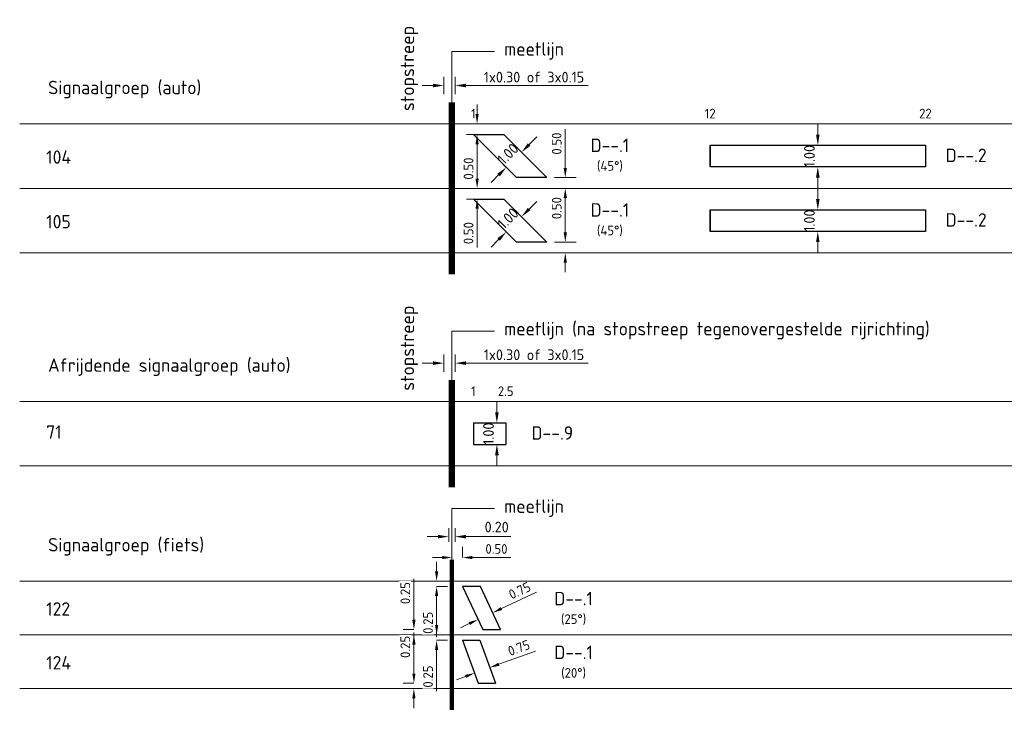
# Model space of a CAD drawing. Header units: metres. Extents: x 187485 to 190091, y 333584 to 335017.
# Tile 17 of 21: x 189926 to 189972, y 333945 to 333978. Entities that reach past the tile are written whole.
import ezdxf

# ---------------------------------------------------------------- set-up
doc = ezdxf.new("R2010")
doc.units = ezdxf.units.M
doc.layers.get('Defpoints').update_dxf_attribs({"color": 151})
for name, color, linetype, lineweight in [('N-WE-VW-M', 7, 'Continuous', 18), ('N-WE-VW-VRI-DETECTIETABEL-G', 7, 'Continuous', 18), ('N-WE-VW-VRI_DETECTIELUS-G', 3, 'Continuous', 30), ('X-XX-AL-AANPIJLING-T25', 7, 'Continuous', 18), ('X-XX-AL-T18', 7, 'Continuous', 18), ('X-XX-AL-T25', 7, 'Continuous', 25)]:
    doc.layers.add(name, color=color, linetype=linetype, lineweight=lineweight)
doc.styles.add('NLCS-ISO-M200-T25', font='NLCS-ISO.ttf', dxfattribs={"height": 0.5})
doc.styles.add('NLCS-ISO-M250-T18', font='NLCS-ISO.ttf', dxfattribs={"height": 0.45})
doc.styles.add('NLCS-ISO-M250-T25', font='NLCS-ISO.ttf', dxfattribs={"height": 0.625})
doc.dimstyles.new('NLCS-M200-T25-PIJL_L2_H1', dxfattribs={"dimscale": 0.2, "dimtxt": 2.5, "dimasz": 2.5, "dimexe": 2, "dimexo": 2, "dimgap": 0.7, "dimtad": 1, "dimzin": 0, "dimdsep": 46, "dimtxsty": 'NLCS-ISO-M200-T25', "dimcen": 0, "dimdle": 2, "dimclrd": 256, "dimclre": 256, "dimclrt": 256, "dimadec": 1, "dimazin": 0, "dimtfac": 1, "dimtdec": 3, "dimtofl": 0, "dimtmove": 0, "dimatfit": 3, "dimfxl": 2, "dimfxlon": 1, "dimtfillclr": 256, "dimtolj": 1, "dimtzin": 0, "dimlwd": -1, "dimlwe": -1, "dimarcsym": 0})
doc.dimstyles.new('NLCS-M250-T18-PIJL_L2_H1', dxfattribs={"dimscale": 0.25, "dimtxt": 2.5, "dimasz": 1.8, "dimexe": 2, "dimexo": 2, "dimgap": 0.7, "dimtad": 1, "dimzin": 0, "dimdsep": 46, "dimtxsty": 'NLCS-ISO-M250-T18', "dimcen": 0, "dimdle": 2, "dimclrd": 256, "dimclre": 256, "dimclrt": 256, "dimadec": 1, "dimazin": 0, "dimtfac": 1, "dimtdec": 3, "dimtofl": 0, "dimtmove": 0, "dimatfit": 3, "dimfxl": 2, "dimfxlon": 1, "dimtfillclr": 256, "dimtolj": 1, "dimtzin": 0, "dimlwd": -1, "dimlwe": -1, "dimarcsym": 0})

# ---------------------------------------------------------------- blocks, each defined once
blk = doc.blocks.new('*D66')
at = {"layer": 'Defpoints', "color": 0, "transparency": 16777216}
for p in [(189946.501, 333952.53), (189946.001, 333952.187), (189946.501, 333952.187)]:
    blk.add_point(p, dxfattribs=at)
at = {"layer": 'N-WE-VW-M', "transparency": 16777216}
for p, q in [((189946.001, 333952.53), (189946.001, 333953.03)), ((189946.501, 333952.53), (189946.501, 333953.03)), ((189945.551, 333952.53), (189945.101, 333952.53)), ((189946.951, 333952.53), (189948.741, 333952.53))]:
    blk.add_line(p, q, dxfattribs=at)
for points in [[(189945.551, 333952.605), (189945.551, 333952.455), (189946.001, 333952.53)], [(189946.951, 333952.605), (189946.951, 333952.455), (189946.501, 333952.53)]]:
    blk.add_solid(points, dxfattribs=at)
at = {"layer": 'N-WE-VW-M', "transparency": 16777216, "insert": (189948.071, 333952.93), "char_height": 0.45, "attachment_point": 5, "style": 'NLCS-ISO-M250-T18'}
blk.add_mtext('\\A1;0.50', dxfattribs=at)
blk = doc.blocks.new('*D60')
at = {"layer": 'Defpoints', "color": 0, "transparency": 16777216}
for p in [(189944.236, 333949.187), (189944.291, 333949.187), (189944.291, 333948.937)]:
    blk.add_point(p, dxfattribs=at)
at = {"layer": 'N-WE-VW-M', "transparency": 16777216}
for p, q in [((189944.236, 333949.637), (189944.236, 333951.547)), ((189944.236, 333949.187), (189943.736, 333949.187)), ((189944.236, 333948.937), (189943.736, 333948.937)), ((189944.236, 333948.487), (189944.236, 333948.037))]:
    blk.add_line(p, q, dxfattribs=at)
for points in [[(189944.161, 333949.637), (189944.311, 333949.637), (189944.236, 333949.187)], [(189944.161, 333948.487), (189944.311, 333948.487), (189944.236, 333948.937)]]:
    blk.add_solid(points, dxfattribs=at)
at = {"layer": 'N-WE-VW-M', "transparency": 16777216, "insert": (189943.836, 333950.877), "char_height": 0.45, "attachment_point": 5, "rotation": 90, "style": 'NLCS-ISO-M250-T18', "bg_fill": 3, "box_fill_scale": 1.1, "bg_fill_color": 256, "bg_fill_true_color": 13158600, "bg_fill_transparency": 0}
blk.add_mtext('\\A1;0.25', dxfattribs=at)
blk = doc.blocks.new('*D61')
at = {"layer": 'Defpoints', "color": 0, "transparency": 16777216}
for p in [(189945.291, 333951.437), (189945.291, 333951.437), (189945.291, 333951.187)]:
    blk.add_point(p, dxfattribs=at)
at = {"layer": 'N-WE-VW-M', "transparency": 16777216}
for p, q in [((189945.291, 333951.887), (189945.291, 333952.337)), ((189945.291, 333951.437), (189945.791, 333951.437)), ((189945.291, 333951.187), (189945.791, 333951.187)), ((189945.291, 333950.737), (189945.291, 333948.827))]:
    blk.add_line(p, q, dxfattribs=at)
for points in [[(189945.216, 333951.887), (189945.366, 333951.887), (189945.291, 333951.437)], [(189945.216, 333950.737), (189945.366, 333950.737), (189945.291, 333951.187)]]:
    blk.add_solid(points, dxfattribs=at)
at = {"layer": 'N-WE-VW-M', "transparency": 16777216, "insert": (189944.891, 333949.497), "char_height": 0.45, "attachment_point": 5, "rotation": 90, "style": 'NLCS-ISO-M250-T18', "bg_fill": 3, "box_fill_scale": 1.1, "bg_fill_color": 256, "bg_fill_true_color": 13158600, "bg_fill_transparency": 0}
blk.add_mtext('\\A1;0.25', dxfattribs=at)
blk = doc.blocks.new('*D62')
at = {"layer": 'Defpoints', "color": 0, "transparency": 16777216}
for p in [(189946.151, 333961.564), (189945.626, 333960.688), (189946.151, 333960.688)]:
    blk.add_point(p, dxfattribs=at)
at = {"layer": 'N-WE-VW-M', "transparency": 16777216}
for p, q in [((189945.626, 333961.164), (189945.626, 333961.964)), ((189946.151, 333961.164), (189946.151, 333961.964)), ((189945.126, 333961.564), (189944.626, 333961.564)), ((189946.651, 333961.564), (189952.331, 333961.564))]:
    blk.add_line(p, q, dxfattribs=at)
for points in [[(189945.126, 333961.648), (189945.126, 333961.481), (189945.626, 333961.564)], [(189946.651, 333961.648), (189946.651, 333961.481), (189946.151, 333961.564)]]:
    blk.add_solid(points, dxfattribs=at)
at = {"layer": 'N-WE-VW-M', "transparency": 16777216, "insert": (189949.816, 333961.955), "char_height": 0.5, "attachment_point": 5, "style": 'NLCS-ISO-M200-T25'}
blk.add_mtext('\\A1;1x0.30 of 3x0.15', dxfattribs=at)
blk = doc.blocks.new('*D65')
at = {"layer": 'Defpoints', "color": 0, "transparency": 16777216}
for p in [(189946.151, 333974.466), (189945.626, 333973.59), (189946.151, 333973.59)]:
    blk.add_point(p, dxfattribs=at)
at = {"layer": 'N-WE-VW-M', "transparency": 16777216}
for p, q in [((189945.626, 333974.066), (189945.626, 333974.866)), ((189946.151, 333974.066), (189946.151, 333974.866)), ((189945.126, 333974.466), (189944.626, 333974.466)), ((189946.651, 333974.466), (189952.331, 333974.466))]:
    blk.add_line(p, q, dxfattribs=at)
for points in [[(189945.126, 333974.55), (189945.126, 333974.383), (189945.626, 333974.466)], [(189946.651, 333974.55), (189946.651, 333974.383), (189946.151, 333974.466)]]:
    blk.add_solid(points, dxfattribs=at)
at = {"layer": 'N-WE-VW-M', "transparency": 16777216, "insert": (189949.816, 333974.857), "char_height": 0.5, "attachment_point": 5, "style": 'NLCS-ISO-M200-T25'}
blk.add_mtext('\\A1;1x0.30 of 3x0.15', dxfattribs=at)
blk = doc.blocks.new('*D70')
at = {"layer": 'Defpoints', "color": 0, "transparency": 16777216}
for p in [(189963.001, 333968.688), (189963.018, 333968.688), (189963.018, 333967.688)]:
    blk.add_point(p, dxfattribs=at)
at = {"layer": 'N-WE-VW-M', "transparency": 16777216}
for p, q in [((189963.001, 333969.188), (189963.001, 333969.688)), ((189963.001, 333968.688), (189962.601, 333968.688)), ((189963.001, 333967.688), (189962.601, 333967.688)), ((189963.001, 333967.188), (189963.001, 333966.688))]:
    blk.add_line(p, q, dxfattribs=at)
for points in [[(189962.918, 333969.188), (189963.084, 333969.188), (189963.001, 333968.688)], [(189962.918, 333967.188), (189963.084, 333967.188), (189963.001, 333967.688)]]:
    blk.add_solid(points, dxfattribs=at)
at = {"layer": 'N-WE-VW-M', "transparency": 16777216, "insert": (189962.611, 333968.188), "char_height": 0.5, "attachment_point": 5, "rotation": 90, "style": 'NLCS-ISO-M200-T25'}
blk.add_mtext('\\A1;1.00', dxfattribs=at)
blk = doc.blocks.new('*D94')
at = {"layer": 'Defpoints', "color": 0, "transparency": 16777216}
for p in [(189952.423, 333970.188), (189951.269, 333969.688), (189952.423, 333969.688)]:
    blk.add_point(p, dxfattribs=at)
at = {"layer": 'N-WE-VW-M', "transparency": 16777216}
for p, q in [((189951.269, 333970.638), (189951.269, 333972.439)), ((189951.769, 333970.188), (189950.769, 333970.188)), ((189951.769, 333969.688), (189950.769, 333969.688)), ((189951.269, 333969.238), (189951.269, 333968.788))]:
    blk.add_line(p, q, dxfattribs=at)
for points in [[(189951.194, 333970.638), (189951.344, 333970.638), (189951.269, 333970.188)], [(189951.194, 333969.238), (189951.344, 333969.238), (189951.269, 333969.688)]]:
    blk.add_solid(points, dxfattribs=at)
at = {"layer": 'N-WE-VW-M', "transparency": 16777216, "insert": (189950.869, 333971.769), "char_height": 0.45, "attachment_point": 5, "rotation": 90, "style": 'NLCS-ISO-M250-T18'}
blk.add_mtext('\\A1;0.50', dxfattribs=at)
blk = doc.blocks.new('*D98')
at = {"layer": 'Defpoints', "color": 0, "transparency": 16777216}
for p in [(189949.234, 333971.369), (189949.234, 333971.369), (189948.527, 333970.662)]:
    blk.add_point(p, dxfattribs=at)
at = {"layer": 'N-WE-VW-M', "transparency": 16777216}
for p, q in [((189949.588, 333971.723), (189949.941, 333972.076)), ((189949.234, 333971.369), (189948.951, 333971.652)), ((189948.527, 333970.662), (189948.244, 333970.945)), ((189948.173, 333970.309), (189947.82, 333969.955))]:
    blk.add_line(p, q, dxfattribs=at)
for points in [[(189949.529, 333971.782), (189949.646, 333971.664), (189949.234, 333971.369)], [(189948.114, 333970.368), (189948.232, 333970.25), (189948.527, 333970.662)]]:
    blk.add_solid(points, dxfattribs=at)
at = {"layer": 'N-WE-VW-M', "transparency": 16777216, "insert": (189948.605, 333971.291), "char_height": 0.5, "attachment_point": 5, "rotation": 45, "style": 'NLCS-ISO-M200-T25'}
blk.add_mtext('\\A1;1.00', dxfattribs=at)
blk = doc.blocks.new('*D99')
at = {"layer": 'Defpoints', "color": 0, "transparency": 16777216}
for p in [(189963.001, 333971.688), (189963.018, 333971.688), (189963.018, 333970.688)]:
    blk.add_point(p, dxfattribs=at)
at = {"layer": 'N-WE-VW-M', "transparency": 16777216}
for p, q in [((189963.001, 333972.188), (189963.001, 333972.688)), ((189963.001, 333971.688), (189962.601, 333971.688)), ((189963.001, 333970.688), (189962.601, 333970.688)), ((189963.001, 333970.188), (189963.001, 333969.688))]:
    blk.add_line(p, q, dxfattribs=at)
for points in [[(189962.918, 333972.188), (189963.084, 333972.188), (189963.001, 333971.688)], [(189962.918, 333970.188), (189963.084, 333970.188), (189963.001, 333970.688)]]:
    blk.add_solid(points, dxfattribs=at)
at = {"layer": 'N-WE-VW-M', "transparency": 16777216, "insert": (189962.611, 333971.188), "char_height": 0.5, "attachment_point": 5, "rotation": 90, "style": 'NLCS-ISO-M200-T25'}
blk.add_mtext('\\A1;1.00', dxfattribs=at)
blk = doc.blocks.new('*D97')
at = {"layer": 'Defpoints', "color": 0, "transparency": 16777216}
for p in [(189946.018, 333972.688), (189947.172, 333972.688), (189946.018, 333972.188)]:
    blk.add_point(p, dxfattribs=at)
at = {"layer": 'N-WE-VW-M', "transparency": 16777216}
for p, q in [((189947.172, 333973.138), (189947.172, 333973.588)), ((189946.672, 333972.688), (189947.672, 333972.688)), ((189946.672, 333972.188), (189947.672, 333972.188)), ((189947.172, 333971.738), (189947.172, 333969.937))]:
    blk.add_line(p, q, dxfattribs=at)
for points in [[(189947.097, 333973.138), (189947.247, 333973.138), (189947.172, 333972.688)], [(189947.097, 333971.738), (189947.247, 333971.738), (189947.172, 333972.188)]]:
    blk.add_solid(points, dxfattribs=at)
at = {"layer": 'N-WE-VW-M', "transparency": 16777216, "insert": (189946.772, 333970.607), "char_height": 0.45, "attachment_point": 5, "rotation": 90, "style": 'NLCS-ISO-M250-T18'}
blk.add_mtext('\\A1;0.50', dxfattribs=at)
blk = doc.blocks.new('*D102')
at = {"layer": 'Defpoints', "color": 0, "transparency": 16777216}
for p in [(189952.423, 333967.188), (189951.269, 333966.688), (189952.423, 333966.688)]:
    blk.add_point(p, dxfattribs=at)
at = {"layer": 'N-WE-VW-M', "transparency": 16777216}
for p, q in [((189951.269, 333967.638), (189951.269, 333969.439)), ((189951.769, 333967.188), (189950.769, 333967.188)), ((189951.769, 333966.688), (189950.769, 333966.688)), ((189951.269, 333966.238), (189951.269, 333965.788))]:
    blk.add_line(p, q, dxfattribs=at)
for points in [[(189951.194, 333967.638), (189951.344, 333967.638), (189951.269, 333967.188)], [(189951.194, 333966.238), (189951.344, 333966.238), (189951.269, 333966.688)]]:
    blk.add_solid(points, dxfattribs=at)
at = {"layer": 'N-WE-VW-M', "transparency": 16777216, "insert": (189950.869, 333968.769), "char_height": 0.45, "attachment_point": 5, "rotation": 90, "style": 'NLCS-ISO-M250-T18'}
blk.add_mtext('\\A1;0.50', dxfattribs=at)
blk = doc.blocks.new('*D104')
at = {"layer": 'Defpoints', "color": 0, "transparency": 16777216}
for p in [(189949.234, 333968.369), (189949.234, 333968.369), (189948.527, 333967.662)]:
    blk.add_point(p, dxfattribs=at)
at = {"layer": 'N-WE-VW-M', "transparency": 16777216}
for p, q in [((189949.588, 333968.723), (189949.941, 333969.076)), ((189949.234, 333968.369), (189948.951, 333968.652)), ((189948.527, 333967.662), (189948.244, 333967.945)), ((189948.173, 333967.309), (189947.82, 333966.955))]:
    blk.add_line(p, q, dxfattribs=at)
for points in [[(189949.529, 333968.782), (189949.646, 333968.664), (189949.234, 333968.369)], [(189948.114, 333967.368), (189948.232, 333967.25), (189948.527, 333967.662)]]:
    blk.add_solid(points, dxfattribs=at)
at = {"layer": 'N-WE-VW-M', "transparency": 16777216, "insert": (189948.605, 333968.291), "char_height": 0.5, "attachment_point": 5, "rotation": 45, "style": 'NLCS-ISO-M200-T25'}
blk.add_mtext('\\A1;1.00', dxfattribs=at)
blk = doc.blocks.new('*D103')
at = {"layer": 'Defpoints', "color": 0, "transparency": 16777216}
for p in [(189946.018, 333969.688), (189947.172, 333969.688), (189946.018, 333969.188)]:
    blk.add_point(p, dxfattribs=at)
at = {"layer": 'N-WE-VW-M', "transparency": 16777216}
for p, q in [((189947.172, 333970.138), (189947.172, 333970.588)), ((189946.672, 333969.688), (189947.672, 333969.688)), ((189946.672, 333969.188), (189947.672, 333969.188)), ((189947.172, 333968.738), (189947.172, 333966.937))]:
    blk.add_line(p, q, dxfattribs=at)
for points in [[(189947.097, 333970.138), (189947.247, 333970.138), (189947.172, 333969.688)], [(189947.097, 333968.738), (189947.247, 333968.738), (189947.172, 333969.188)]]:
    blk.add_solid(points, dxfattribs=at)
at = {"layer": 'N-WE-VW-M', "transparency": 16777216, "insert": (189946.772, 333967.607), "char_height": 0.45, "attachment_point": 5, "rotation": 90, "style": 'NLCS-ISO-M250-T18'}
blk.add_mtext('\\A1;0.50', dxfattribs=at)
blk = doc.blocks.new('*D107')
at = {"layer": 'Defpoints', "color": 0, "transparency": 16777216}
for p in [(189944.236, 333946.687), (189944.291, 333946.687), (189944.291, 333946.437)]:
    blk.add_point(p, dxfattribs=at)
at = {"layer": 'N-WE-VW-M', "transparency": 16777216}
for p, q in [((189944.236, 333947.137), (189944.236, 333949.047)), ((189944.236, 333946.687), (189943.736, 333946.687)), ((189944.236, 333946.437), (189943.736, 333946.437)), ((189944.236, 333945.987), (189944.236, 333945.537))]:
    blk.add_line(p, q, dxfattribs=at)
for points in [[(189944.161, 333947.137), (189944.311, 333947.137), (189944.236, 333946.687)], [(189944.161, 333945.987), (189944.311, 333945.987), (189944.236, 333946.437)]]:
    blk.add_solid(points, dxfattribs=at)
at = {"layer": 'N-WE-VW-M', "transparency": 16777216, "insert": (189943.836, 333948.377), "char_height": 0.45, "attachment_point": 5, "rotation": 90, "style": 'NLCS-ISO-M250-T18', "bg_fill": 3, "box_fill_scale": 1.1, "bg_fill_color": 256, "bg_fill_true_color": 13158600, "bg_fill_transparency": 0}
blk.add_mtext('\\A1;0.25', dxfattribs=at)
blk = doc.blocks.new('*D108')
at = {"layer": 'Defpoints', "color": 0, "transparency": 16777216}
for p in [(189945.291, 333948.937), (189945.291, 333948.937), (189945.291, 333948.687)]:
    blk.add_point(p, dxfattribs=at)
at = {"layer": 'N-WE-VW-M', "transparency": 16777216}
for p, q in [((189945.291, 333949.387), (189945.291, 333949.837)), ((189945.291, 333948.937), (189945.791, 333948.937)), ((189945.291, 333948.687), (189945.791, 333948.687)), ((189945.291, 333948.237), (189945.291, 333946.327))]:
    blk.add_line(p, q, dxfattribs=at)
for points in [[(189945.216, 333949.387), (189945.366, 333949.387), (189945.291, 333948.937)], [(189945.216, 333948.237), (189945.366, 333948.237), (189945.291, 333948.687)]]:
    blk.add_solid(points, dxfattribs=at)
at = {"layer": 'N-WE-VW-M', "transparency": 16777216, "insert": (189944.891, 333946.997), "char_height": 0.45, "attachment_point": 5, "rotation": 90, "style": 'NLCS-ISO-M250-T18', "bg_fill": 3, "box_fill_scale": 1.1, "bg_fill_color": 256, "bg_fill_true_color": 13158600, "bg_fill_transparency": 0}
blk.add_mtext('\\A1;0.25', dxfattribs=at)
blk = doc.blocks.new('*D111')
at = {"layer": 'Defpoints', "color": 0, "transparency": 16777216}
for p in [(189947.613, 333947.823), (189946.908, 333947.566), (189947.761, 333947.416)]:
    blk.add_point(p, dxfattribs=at)
at = {"layer": 'N-WE-VW-M', "transparency": 16777216}
for p, q in [((189948.184, 333947.57), (189949.879, 333948.186)), ((189947.761, 333947.416), (189947.932, 333946.946)), ((189946.634, 333947.005), (189946.211, 333946.851)), ((189947.057, 333947.159), (189947.228, 333946.689))]:
    blk.add_line(p, q, dxfattribs=at)
for points in [[(189948.159, 333947.64), (189948.21, 333947.499), (189947.761, 333947.416)], [(189946.608, 333947.076), (189946.659, 333946.935), (189947.057, 333947.159)]]:
    blk.add_solid(points, dxfattribs=at)
at = {"layer": 'N-WE-VW-M', "transparency": 16777216, "insert": (189949.112, 333948.333), "char_height": 0.45, "attachment_point": 5, "rotation": 20, "style": 'NLCS-ISO-M250-T18'}
blk.add_mtext('\\A1;0.75', dxfattribs=at)
blk = doc.blocks.new('*D118')
at = {"layer": 'Defpoints', "color": 0, "transparency": 16777216}
for p in [(189947.897, 333949.967), (189947.432, 333949.189), (189948.112, 333949.506)]:
    blk.add_point(p, dxfattribs=at)
at = {"layer": 'N-WE-VW-M', "transparency": 16777216}
for p, q in [((189948.305, 333950.157), (189949.928, 333950.913)), ((189947.221, 333949.642), (189947.006, 333950.103)), ((189947.901, 333949.959), (189947.686, 333950.42)), ((189946.81, 333949.46), (189946.402, 333949.269))]:
    blk.add_line(p, q, dxfattribs=at)
for points in [[(189948.274, 333950.225), (189948.337, 333950.089), (189947.897, 333949.967)], [(189946.778, 333949.527), (189946.842, 333949.392), (189947.218, 333949.65)]]:
    blk.add_solid(points, dxfattribs=at)
at = {"layer": 'N-WE-VW-M', "transparency": 16777216, "insert": (189949.151, 333950.993), "char_height": 0.45, "attachment_point": 5, "rotation": 25, "style": 'NLCS-ISO-M250-T18'}
blk.add_mtext('\\A1;0.75', dxfattribs=at)
blk = doc.blocks.new('*D121')
at = {"layer": 'Defpoints', "color": 0, "transparency": 16777216}
for p in [(189948.091, 333958.786), (189948.109, 333958.786), (189948.109, 333957.786)]:
    blk.add_point(p, dxfattribs=at)
at = {"layer": 'N-WE-VW-M', "transparency": 16777216}
for p, q in [((189948.091, 333959.286), (189948.091, 333959.786)), ((189948.091, 333958.786), (189947.691, 333958.786)), ((189948.091, 333957.786), (189947.691, 333957.786)), ((189948.091, 333957.286), (189948.091, 333956.786))]:
    blk.add_line(p, q, dxfattribs=at)
for points in [[(189948.008, 333959.286), (189948.175, 333959.286), (189948.091, 333958.786)], [(189948.008, 333957.286), (189948.175, 333957.286), (189948.091, 333957.786)]]:
    blk.add_solid(points, dxfattribs=at)
at = {"layer": 'N-WE-VW-M', "transparency": 16777216, "insert": (189947.701, 333958.286), "char_height": 0.5, "attachment_point": 5, "rotation": 90, "style": 'NLCS-ISO-M200-T25'}
blk.add_mtext('\\A1;1.00', dxfattribs=at)

msp = doc.modelspace()

# ---------------------------------------------------------------- linework, layer by layer
at = {"layer": 'N-WE-VW-M'}
for p, q in [((189945.851, 333953.266), (189945.851, 333953.902)), ((189946.151, 333953.266), (189946.151, 333953.902)), ((189945.351, 333953.502), (189944.851, 333953.502)), ((189946.651, 333953.502), (189948.741, 333953.502))]:
    msp.add_line(p, q, dxfattribs=at)
for points in [[(189945.351, 333953.585), (189945.351, 333953.418), (189945.851, 333953.502)], [(189946.651, 333953.585), (189946.651, 333953.418), (189946.151, 333953.502)]]:
    msp.add_solid(points, dxfattribs=at)
at = {"layer": 'N-WE-VW-VRI-DETECTIETABEL-G'}
for p, q in [((189946.001, 333973.688), (189946.001, 333976.055)), ((189946.001, 333960.688), (189946.001, 333963.055)), ((189946.001, 333952.437), (189946.001, 333954.804))]:
    msp.add_line(p, q, dxfattribs=at)
for points in [[(189946.001, 333976.055), (189947.981, 333976.055)], [(189946.001, 333963.055), (189947.981, 333963.055)], [(189946.001, 333954.804), (189947.981, 333954.804)]]:
    msp.add_lwpolyline(points, dxfattribs=at)
for points, const_width in [([(189946.001, 333965.688), (189946.001, 333973.688)], 0.3), ([(189946.001, 333955.786), (189946.001, 333960.786)], 0.3), ([(189946.001, 333952.437), (189946.001, 333945.437)], 0.2)]:
    msp.add_lwpolyline(points, dxfattribs=dict(at, const_width=const_width))
at = {"layer": 'N-WE-VW-VRI-DETECTIETABEL-G', "flags": 128}
for points in [[(189925.921, 333972.688), (190013.143, 333972.688)], [(189925.921, 333969.688), (190013.143, 333969.688)], [(189925.921, 333966.688), (190013.143, 333966.688)], [(189925.921, 333959.786), (190013.143, 333959.786)], [(189925.921, 333956.786), (190013.143, 333956.786)], [(189925.921, 333951.437), (190013.143, 333951.437)], [(189925.921, 333948.937), (190013.143, 333948.937)], [(189925.921, 333946.437), (190013.143, 333946.437)]]:
    msp.add_lwpolyline(points, dxfattribs=at)
at = {"layer": 'N-WE-VW-VRI_DETECTIELUS-G', "ltscale": 1000}
for p, q in [((189958.001, 333971.688), (189958.001, 333970.688)), ((189958.001, 333968.688), (189958.001, 333967.688)), ((189947.001, 333958.786), (189947.001, 333957.786)), ((189947.001, 333958.786), (189948.501, 333958.786)), ((189948.501, 333958.786), (189948.501, 333957.786)), ((189947.001, 333957.786), (189948.501, 333957.786))]:
    msp.add_line(p, q, dxfattribs=at)
at = {"layer": 'N-WE-VW-VRI_DETECTIELUS-G'}
for p, q in [((189946.501, 333948.687), (189947.299, 333948.687)), ((189946.501, 333948.686), (189947.228, 333946.689)), ((189947.299, 333948.687), (189948.026, 333946.689)), ((189947.228, 333946.689), (189948.026, 333946.689))]:
    msp.add_line(p, q, dxfattribs=at)
for points in [[(189949.001, 333970.188), (189947.001, 333972.188), (189948.415, 333972.188), (189950.415, 333970.188)], [(189949.001, 333967.188), (189947.001, 333969.188), (189948.415, 333969.188), (189950.415, 333967.188)]]:
    msp.add_lwpolyline(points, close=True, dxfattribs=at)
at = {"layer": 'N-WE-VW-VRI_DETECTIELUS-G', "ltscale": 1000}
for points in [[(189968.001, 333970.688), (189958.001, 333970.688), (189958.001, 333971.688), (189968.001, 333971.688)], [(189968.001, 333967.688), (189958.001, 333967.688), (189958.001, 333968.688), (189968.001, 333968.688)]]:
    msp.add_lwpolyline(points, close=True, dxfattribs=at)
at = {"layer": 'N-WE-VW-VRI_DETECTIELUS-G', "flags": 128}
msp.add_lwpolyline([(189948.26, 333949.189), (189947.329, 333951.187), (189946.501, 333951.187), (189947.432, 333949.189)], close=True, dxfattribs=at)

# ---------------------------------------------------------------- texts
at = {"layer": 'N-WE-VW-M', "insert": (189948.082, 333953.947), "char_height": 0.5, "width": 4.93392, "attachment_point": 5, "rotation": 0, "style": 'NLCS-ISO-M200-T25'}
msp.add_mtext('\\A1;0.20', dxfattribs=at)
at = {"layer": 'X-XX-AL-AANPIJLING-T25', "insert": (189948.91, 333958.632), "char_height": 0.625, "attachment_point": 1, "rotation": 0, "style": 'NLCS-ISO-M250-T25'}
msp.add_mtext_dynamic_manual_height_columns('\\pxqc;D--.9', width=3.51475, gutter_width=2.25, heights=[0], dxfattribs=at)
at = {"layer": 'X-XX-AL-T18', "char_height": 0.45, "width": 1.24987, "attachment_point": 8, "rotation": 0, "style": 'NLCS-ISO-M250-T18'}
for s, insert in [('\\pxqc;1', (189947.001, 333972.938)), ('12', (189958.001, 333972.938)), ('\\pxqc;22', (189968.001, 333972.938)), ('2.5', (189948.501, 333960.036)), ('\\pxqc;1', (189947.001, 333960.036))]:
    msp.add_mtext(s, dxfattribs=dict(at, insert=insert))
at = {"layer": 'X-XX-AL-T25', "linetype": 'Continuous', "style": 'NLCS-ISO-M250-T25'}
for p in [(189944.247, 333973.282), (189944.247, 333960.282)]:
    msp.add_text('stopstreep', height=0.625, rotation=90, dxfattribs=at).set_placement(p)
at = {"layer": 'X-XX-AL-T25', "style": 'NLCS-ISO-M250-T25'}
for s, p in [('meetlijn', (189948.431, 333975.855)), ('Signaalgroep (auto)', (189927.242, 333974.064)), ('104', (189927.154, 333970.828)), ('105', (189927.154, 333967.828)), ('meetlijn (na stopstreep tegenovergestelde rijrichting)', (189948.431, 333962.855)), ('Afrijdende signaalgroep (auto)', (189927.242, 333961.162)), ('71', (189927.154, 333958.046)), ('meetlijn', (189948.431, 333954.604)), ('Signaalgroep (fiets)', (189927.242, 333952.813)), ('122 ', (189927.154, 333949.827)), ('124', (189927.154, 333947.327))]:
    msp.add_text(s, height=0.625, rotation=0, dxfattribs=at).set_placement(p)
at = {"layer": 'X-XX-AL-T25', "char_height": 0.625, "attachment_point": 1, "style": 'NLCS-ISO-M250-T25'}
for s, width, heights, insert in [('\\pxqc;D--.1{\\C20;\\P\\H0.72x;\\C256;(45°)}', 3.51475, [0], (189951.583, 333971.998)), ('\\pxqc;D--.2', 3.51475, [0], (189968.134, 333971.534)), ('\\pxqc;D--.1{\\C20;\\P\\H0.72x;\\C256;(45°)}', 3.51475, [0], (189951.583, 333968.998)), ('\\pxqc;D--.2', 3.51475, [0], (189968.134, 333968.534)), ('\\pxqc;D--.1\\P{\\H0.72x;(25°)}', 5.20842, [1.582], (189949.05, 333950.936)), ('\\pxqc;D--.1\\P{\\H0.72x;(20°)}', 5.20842, [0], (189949.05, 333948.436))]:
    msp.add_mtext_dynamic_manual_height_columns(s, width=width, gutter_width=2.25, heights=heights, dxfattribs=dict(at, insert=insert))

# ---------------------------------------------------------------- dimensions: what is measured, and where the dimension line sits
at = {"layer": 'N-WE-VW-M'}
for base, p1, p2, picture, middle in [((189946.151, 333974.466), (189945.626, 333973.59), (189946.151, 333973.59), '*D65', (189949.816, 333974.466)), ((189946.151, 333961.564), (189945.626, 333960.688), (189946.151, 333960.688), '*D62', (189949.816, 333961.564))]:
    dim = msp.add_linear_dim(base=base, p1=p1, p2=p2, angle=0, text='1x0.30 of 3x0.15', dimstyle='NLCS-M200-T25-PIJL_L2_H1', dxfattribs=at)
    dim.commit()
    dim.dimension.update_dxf_attribs({"geometry": picture, "text_midpoint": middle, "dimtype": 161})
for base, p1, p2, angle, dimstyle, picture, middle, dimtype in [((189947.172, 333972.688), (189946.018, 333972.188), (189946.018, 333972.688), 90, 'NLCS-M250-T18-PIJL_L2_H1', '*D97', (189947.172, 333970.607), 160), ((189963.001, 333971.688), (189963.018, 333970.688), (189963.018, 333971.688), 90, 'NLCS-M200-T25-PIJL_L2_H1', '*D99', (189963.001, 333971.188), 161), ((189949.234, 333971.369), (189948.527, 333970.662), (189949.234, 333971.369), 45, 'NLCS-M200-T25-PIJL_L2_H1', '*D98', (189948.88, 333971.016), 161), ((189951.269, 333969.688), (189952.423, 333970.188), (189952.423, 333969.688), 270, 'NLCS-M250-T18-PIJL_L2_H1', '*D94', (189951.269, 333971.769), 160), ((189947.172, 333969.688), (189946.018, 333969.188), (189946.018, 333969.688), 90, 'NLCS-M250-T18-PIJL_L2_H1', '*D103', (189947.172, 333967.607), 160), ((189951.269, 333966.688), (189952.423, 333967.188), (189952.423, 333966.688), 270, 'NLCS-M250-T18-PIJL_L2_H1', '*D102', (189951.269, 333968.769), 160), ((189963.001, 333968.688), (189963.018, 333967.688), (189963.018, 333968.688), 90, 'NLCS-M200-T25-PIJL_L2_H1', '*D70', (189963.001, 333968.188), 161), ((189949.234, 333968.369), (189948.527, 333967.662), (189949.234, 333968.369), 45, 'NLCS-M200-T25-PIJL_L2_H1', '*D104', (189948.88, 333968.016), 161), ((189948.091, 333958.786), (189948.109, 333957.786), (189948.109, 333958.786), 90, 'NLCS-M200-T25-PIJL_L2_H1', '*D121', (189948.091, 333958.286), 161), ((189947.897, 333949.967), (189947.432, 333949.189), (189948.112, 333949.506), 25, 'NLCS-M250-T18-PIJL_L2_H1', '*D118', (189949.32, 333950.63), 161), ((189947.761, 333947.416), (189946.908, 333947.566), (189947.613, 333947.823), 20, 'NLCS-M250-T18-PIJL_L2_H1', '*D111', (189949.249, 333947.957), 161)]:
    dim = msp.add_linear_dim(base=base, p1=p1, p2=p2, angle=angle, dimstyle=dimstyle, dxfattribs=at)
    dim.commit()
    dim.dimension.update_dxf_attribs({"geometry": picture, "text_midpoint": middle, "dimtype": dimtype})
dim = msp.add_aligned_dim(p1=(189946.001, 333952.187), p2=(189946.501, 333952.187), distance=0.343, dimstyle='NLCS-M250-T18-PIJL_L2_H1', dxfattribs=at)
dim.commit()
dim.dimension.update_dxf_attribs({"geometry": '*D66', "text_midpoint": (189948.071, 333952.93)})

# ---------------------------------------------------------------- next in the draw order: dimensions: what is measured, and where the dimension line sits
for base, p1, p2, picture, middle in [((189945.291, 333951.437), (189945.291, 333951.187), (189945.291, 333951.437), '*D61', (189945.291, 333949.497)), ((189944.236, 333949.187), (189944.291, 333948.937), (189944.291, 333949.187), '*D60', (189944.236, 333950.877))]:
    dim = msp.add_linear_dim(base=base, p1=p1, p2=p2, angle=90, dimstyle='NLCS-M250-T18-PIJL_L2_H1', override={"dimtfill": 1}, dxfattribs=at)
    dim.commit()
    dim.dimension.update_dxf_attribs({"geometry": picture, "text_midpoint": middle, "dimtype": 161})

# ---------------------------------------------------------------- next in the draw order: dimensions: what is measured, and where the dimension line sits
for base, p1, p2, picture, middle in [((189945.291, 333948.937), (189945.291, 333948.687), (189945.291, 333948.937), '*D108', (189945.291, 333946.997)), ((189944.236, 333946.687), (189944.291, 333946.437), (189944.291, 333946.687), '*D107', (189944.236, 333948.377))]:
    dim = msp.add_linear_dim(base=base, p1=p1, p2=p2, angle=90, dimstyle='NLCS-M250-T18-PIJL_L2_H1', override={"dimtfill": 1}, dxfattribs=at)
    dim.commit()
    dim.dimension.update_dxf_attribs({"geometry": picture, "text_midpoint": middle, "dimtype": 161})

doc.saveas('drawing.dxf')
